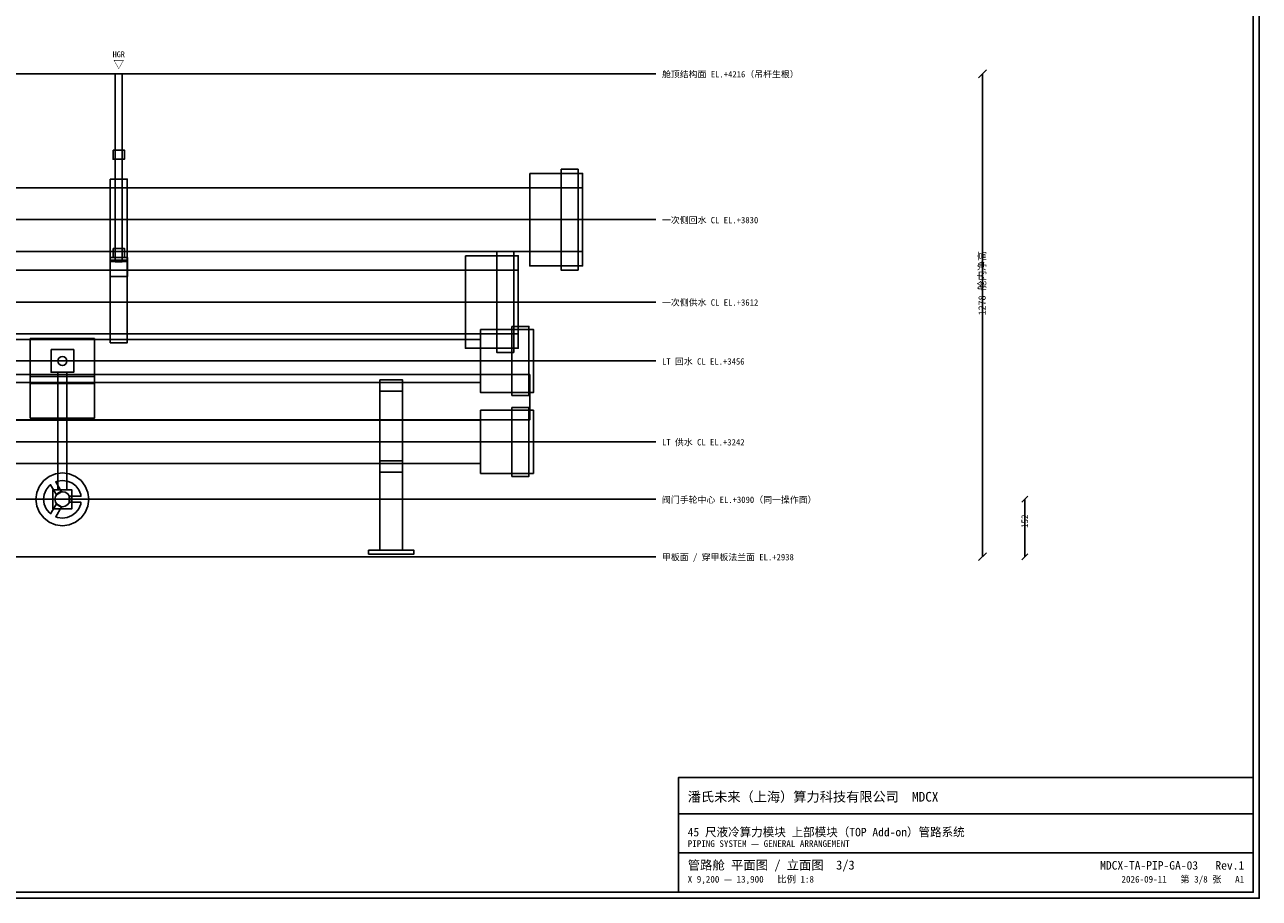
# Model space of a CAD drawing. Header units: metres. Extents: x 8 to 833, y 8 to 586.
# Tile 3 of 4: x 425 to 833, y 8 to 297. Entities that reach past the tile are written whole.
import ezdxf
from ezdxf.enums import TextEntityAlignment as Align

# ---------------------------------------------------------------- set-up
doc = ezdxf.new("R2010")
doc.units = ezdxf.units.M
for name, color, linetype in [('CL', 1, 'Continuous'), ('DIM', 7, 'Continuous'), ('FLANGE', 30, 'Continuous'), ('FRAME', 7, 'Continuous'), ('GRID', 252, 'Continuous'), ('PIPE-HT', 6, 'Continuous'), ('PIPE-LT', 4, 'Continuous'), ('PIPE-PRI', 1, 'Continuous'), ('STEEL', 9, 'Continuous'), ('SUPPORT', 8, 'Continuous'), ('TAG', 140, 'Continuous'), ('TEXT', 7, 'Continuous'), ('VALVE', 2, 'Continuous')]:
    doc.layers.add(name, color=color, linetype=linetype)
doc.styles.add('CN', font='simsun.ttc')

msp = doc.modelspace()

# ---------------------------------------------------------------- linework, layer by layer
at = {"layer": 'CL'}
msp.add_lwpolyline([(46, 140), (633.5, 140)], dxfattribs=at)
at = {"layer": 'DIM'}
for points in [[(740.2, 279.45), (742.8, 282.05)], [(741.5, 121), (741.5, 280.75)], [(754.5, 139), (756.5, 141)], [(755.5, 121), (755.5, 140)], [(740.2, 119.7), (742.8, 122.3)], [(754.5, 120), (756.5, 122)]]:
    msp.add_lwpolyline(points, dxfattribs=at)
at = {"layer": 'FLANGE'}
for points in [[(437.25, 187.25), (437.82, 187.14), (438.31, 186.81), (438.64, 186.32), (438.75, 185.75), (438.64, 185.18), (438.31, 184.69), (437.82, 184.36), (437.25, 184.25), (436.68, 184.36), (436.19, 184.69), (435.86, 185.18), (435.75, 185.75), (435.86, 186.32), (436.19, 186.81), (436.68, 187.14), (437.25, 187.25)], [(438.75, 182), (438.75, 143.12), (435.75, 143.12), (435.75, 182), (438.75, 182)]]:
    msp.add_lwpolyline(points, close=True, dxfattribs=at)
at = {"layer": 'FRAME'}
for points in [[(8, 8), (833, 8), (833, 586), (8, 586)], [(10, 10), (831, 10), (831, 584), (10, 584)], [(641, 10), (831, 10), (831, 48), (641, 48)]]:
    msp.add_lwpolyline(points, close=True, dxfattribs=at)
for points in [[(641, 36), (831, 36)], [(641, 23), (831, 23)]]:
    msp.add_lwpolyline(points, dxfattribs=at)
at = {"layer": 'GRID'}
for points in [[(46, 280.75), (633.5, 280.75)], [(46, 232.5), (633.5, 232.5)], [(46, 205.25), (633.5, 205.25)], [(46, 185.75), (633.5, 185.75)], [(46, 159), (633.5, 159)], [(46, 121), (633.5, 121)]]:
    msp.add_lwpolyline(points, dxfattribs=at)
at = {"layer": 'PIPE-HT'}
for points in [[(609.25, 243.02), (609.25, 221.98), (46, 221.98), (46, 243.02), (609.25, 243.02)], [(588, 215.77), (588, 194.73), (46, 194.73), (46, 215.77), (588, 215.77)]]:
    msp.add_lwpolyline(points, close=True, dxfattribs=at)
at = {"layer": 'PIPE-LT'}
for points in [[(575.5, 196.2), (593, 196.2), (593, 175.3), (575.5, 175.3), (575.5, 196.2)], [(575.5, 192.88), (575.5, 178.63), (46, 178.63), (46, 192.88), (575.5, 192.88)], [(447.88, 193.16), (447.88, 178.34), (426.62, 178.34), (426.62, 193.16), (447.88, 193.16)], [(575.5, 169.45), (593, 169.45), (593, 148.55), (575.5, 148.55), (575.5, 169.45)], [(575.5, 166.12), (575.5, 151.88), (46, 151.88), (46, 166.12), (575.5, 166.12)]]:
    msp.add_lwpolyline(points, close=True, dxfattribs=at)
at = {"layer": 'PIPE-PRI'}
for points in [[(591.75, 247.81), (609.25, 247.81), (609.25, 217.19), (591.75, 217.19), (591.75, 247.81)], [(570.5, 220.56), (588, 220.56), (588, 189.94), (570.5, 189.94), (570.5, 220.56)]]:
    msp.add_lwpolyline(points, close=True, dxfattribs=at)
at = {"layer": 'STEEL'}
msp.add_lwpolyline([(591.75, 181.25), (591.75, 166.25), (46, 166.25), (46, 181.25), (591.75, 181.25)], close=True, dxfattribs=at)
at = {"layer": 'SUPPORT'}
for points in [[(457, 280.75), (457, 218.55), (454.75, 218.55), (454.75, 280.75), (457, 280.75)], [(457, 280.75), (457, 245.89), (454.75, 245.89), (454.75, 280.75), (457, 280.75)], [(454, 255.5), (457.75, 255.5), (457.75, 252.5), (454, 252.5), (454, 255.5)], [(453.06, 245.94), (458.69, 245.94), (458.69, 219.06), (453.06, 219.06), (453.06, 245.94)], [(454, 223), (457.75, 223), (457.75, 220), (454, 220), (454, 223)], [(453, 220), (458.75, 220), (458.75, 213.75), (453, 213.75), (453, 220)], [(453.06, 218.69), (458.69, 218.69), (458.69, 191.81), (453.06, 191.81), (453.06, 218.69)], [(542.25, 179.5), (549.75, 179.5), (549.75, 123.12), (542.25, 123.12), (542.25, 179.5)], [(542.25, 179.5), (549.75, 179.5), (549.75, 175.75), (542.25, 175.75), (542.25, 179.5)], [(542.25, 152.75), (549.75, 152.75), (549.75, 149), (542.25, 149), (542.25, 152.75)], [(538.5, 123.12), (553.5, 123.12), (553.5, 121.88), (538.5, 121.88), (538.5, 123.12)]]:
    msp.add_lwpolyline(points, close=True, dxfattribs=at)
at = {"layer": 'TAG'}
msp.add_lwpolyline([(426.62, 166.87), (426.62, 180.62), (447.88, 180.62), (447.88, 166.87), (426.62, 166.87)], close=True, dxfattribs=at)
at = {"layer": 'VALVE'}
for points in [[(602.12, 249.19), (607.75, 249.19), (607.75, 215.81), (602.12, 215.81), (602.12, 249.19)], [(580.88, 221.94), (586.5, 221.94), (586.5, 188.56), (580.88, 188.56), (580.88, 221.94)], [(585.88, 197.16), (591.5, 197.16), (591.5, 174.34), (585.88, 174.34), (585.88, 197.16)], [(433.5, 189.5), (441, 189.5), (441, 182), (433.5, 182), (433.5, 189.5)], [(585.88, 170.41), (591.5, 170.41), (591.5, 147.59), (585.88, 147.59), (585.88, 170.41)], [(428.8, 142.26), (429.67, 144.38), (431.06, 146.19), (432.88, 147.58), (434.99, 148.45), (437.25, 148.75), (439.51, 148.45), (441.63, 147.58), (443.44, 146.19), (444.83, 144.38), (445.7, 142.26), (446, 140), (445.7, 137.74), (444.83, 135.62), (443.44, 133.81), (441.63, 132.42), (439.51, 131.55), (437.25, 131.25), (434.99, 131.55), (432.88, 132.42), (431.06, 133.81), (429.67, 135.62), (428.8, 137.74), (428.5, 140), (428.8, 142.26)], [(435.26, 141.45), (433.32, 144.8), (432.83, 144.42), (431.84, 143.12), (431.21, 141.62), (431, 140), (431.21, 138.38), (431.84, 136.88), (432.83, 135.58), (433.32, 135.2), (435.26, 138.55), (436.99, 137.55), (435.06, 134.2), (435.63, 133.96), (437.25, 133.75), (438.87, 133.96), (440.38, 134.59), (441.67, 135.58), (442.66, 136.88), (443.29, 138.38), (443.37, 139), (439.5, 139), (439.5, 141), (443.37, 141), (443.29, 141.62), (442.66, 143.12), (441.67, 144.42), (440.38, 145.41), (438.87, 146.04), (437.25, 146.25), (435.63, 146.04), (435.06, 145.8), (436.99, 142.45), (435.26, 141.45)], [(434.12, 143.12), (440.38, 143.12), (440.38, 136.88), (434.12, 136.88), (434.12, 143.12)], [(434.94, 140.96), (435.48, 141.77), (436.29, 142.31), (437.25, 142.5), (438.21, 142.31), (439.02, 141.77), (439.56, 140.96), (439.75, 140), (439.56, 139.04), (439.02, 138.23), (438.21, 137.69), (437.25, 137.5), (436.29, 137.69), (435.48, 138.23), (434.94, 139.04), (434.75, 140), (434.94, 140.96)]]:
    msp.add_lwpolyline(points, close=True, dxfattribs=at)

# ---------------------------------------------------------------- texts
at = {"layer": 'DIM', "style": 'CN'}
for s, height, p in [('1278 舱内净高', 2.4, (742.5, 200.88)), ('152', 2.2, (756.5, 130.5))]:
    msp.add_text(s, height=height, rotation=90, dxfattribs=at).set_placement(p)
at = {"layer": 'TEXT', "style": 'CN'}
for s, height, p in [('HGR', 1.9, (455.88, 286.25)), ('▽', 2.6, (455.88, 282.55))]:
    msp.add_text(s, height=height, dxfattribs=at).set_placement(p, align=Align.CENTER)
for s, height, p in [('舱顶结构面 EL.+4216（吊杆生根）', 2.1, (635.5, 279.55)), ('一次侧回水 CL EL.+3830', 2.1, (635.5, 231.3)), ('一次侧供水 CL EL.+3612', 2.1, (635.5, 204.05)), ('LT 回水 CL EL.+3456', 2.1, (635.5, 184.55)), ('LT 供水 CL EL.+3242', 2.1, (635.5, 157.8)), ('阀门手轮中心 EL.+3090（同一操作面）', 2.1, (635.5, 138.8)), ('甲板面 / 穿甲板法兰面 EL.+2938', 2.1, (635.5, 119.8)), ('潘氏未来（上海）算力科技有限公司  MDCX', 3.2, (644, 40)), ('45 尺液冷算力模块 上部模块（TOP Add-on）管路系统', 2.8, (644, 28.5)), ('PIPING SYSTEM — GENERAL ARRANGEMENT', 2.2, (644, 25)), ('管路舱 平面图 / 立面图  3/3', 3, (644, 17.5)), ('X 9,200 — 13,900   比例 1:8', 2.2, (644, 13.2))]:
    msp.add_text(s, height=height, dxfattribs=at).set_placement(p)
for s, height, p in [('MDCX-TA-PIP-GA-03   Rev.1', 2.8, (828, 17.5)), ('2026-09-11   第 3/8 张   A1', 2.2, (828, 13.2))]:
    msp.add_text(s, height=height, dxfattribs=at).set_placement(p, align=Align.RIGHT)

doc.saveas('drawing.dxf')
